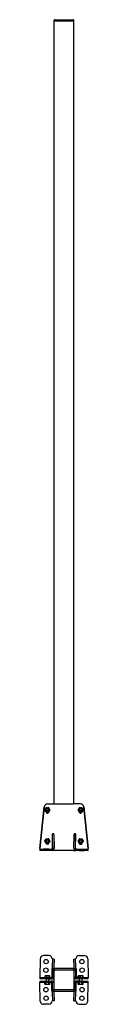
# Model space of a CAD drawing. Header units: millimetres. Extents: x 2340 to 2485, y 2244 to 5210.
import ezdxf

# ---------------------------------------------------------------- set-up
doc = ezdxf.new("R2010")
doc.units = ezdxf.units.MM
doc.header["$LTSCALE"] = 20
doc.layers.add('VISIBILE', color=7, linetype='Continuous', lineweight=30)

msp = doc.modelspace()

# ---------------------------------------------------------------- linework, layer by layer
at = {"layer": 'VISIBILE'}
for p, q in [((2382.2, 5207.3), (2382.2, 5208.3)), ((2384.7, 5207.3), (2382.2, 5207.3)), ((2382.2, 2847.3), (2382.2, 5207.3)), ((2382.2, 5207.3), (2384.7, 5207.3)), ((2384.7, 5210.3), (2384.2, 5210.3)), ((2384.7, 5210.3), (2439.7, 5210.3)), ((2384.7, 5207.3), (2439.7, 5207.3)), ((2439.7, 5207.3), (2384.7, 5207.3)), ((2440.2, 5210.3), (2439.7, 5210.3)), ((2442.2, 5207.3), (2439.7, 5207.3)), ((2439.7, 5207.3), (2442.2, 5207.3)), ((2442.2, 5207.3), (2442.2, 5208.3)), ((2442.2, 2847.3), (2442.2, 5207.3)), ((2339.6, 2713.3), (2352.8, 2838.3)), ((2352.9, 2838.3), (2339.7, 2713.3)), ((2358.8, 2836.6), (2358.9, 2836.6)), ((2361.2, 2823.3), (2364.1, 2822.5)), ((2362.8, 2847.3), (2362.7, 2847.3)), ((2362.8, 2847.3), (2375.2, 2847.3)), ((2364.1, 2822.5), (2364.5, 2822.9)), ((2364.1, 2822.5), (2364.1, 2822.5)), ((2364.9, 2822.9), (2365, 2822.9)), ((2366.3, 2835.8), (2366.3, 2835.8)), ((2366.3, 2824.7), (2367.1, 2825.5)), ((2367.1, 2824.8), (2367.1, 2825.8)), ((2367.2, 2825.9), (2367.2, 2824.8)), ((2369.3, 2829), (2369.4, 2829)), ((2375.2, 2847.3), (2377.2, 2847.3)), ((2377.6, 2847.3), (2377.2, 2847.3)), ((2377.6, 2847.3), (2383.6, 2847.3)), ((2383.6, 2847.3), (2440.8, 2847.3)), ((2446.8, 2847.3), (2440.8, 2847.3)), ((2446.8, 2847.3), (2447.2, 2847.3)), ((2449.2, 2847.3), (2447.2, 2847.3)), ((2461.6, 2847.3), (2449.2, 2847.3)), ((2455.1, 2829.6), (2455, 2829.6)), ((2457.2, 2824.8), (2457.2, 2825.9)), ((2457.3, 2825.8), (2457.3, 2824.8)), ((2457.3, 2825.1), (2457.9, 2824.7)), ((2458.7, 2836.2), (2458.6, 2836.2)), ((2458.9, 2823.2), (2458.8, 2823.2)), ((2460.6, 2823.2), (2462.4, 2822.3)), ((2461.7, 2847.3), (2461.6, 2847.3)), ((2462.4, 2822.3), (2462.3, 2822.3)), ((2462.4, 2822.3), (2464.1, 2823.3)), ((2466.2, 2836.3), (2466.1, 2836.3)), ((2484.7, 2713.3), (2471.6, 2838.3)), ((2471.6, 2838.3), (2484.8, 2713.3)), ((2358.8, 2742.6), (2358.9, 2742.6)), ((2360.6, 2729.4), (2362.9, 2728.3)), ((2366.3, 2741.8), (2366.3, 2741.8)), ((2366.3, 2730.7), (2367.1, 2731.3)), ((2367.1, 2730.8), (2367.1, 2731.8)), ((2367.2, 2731.9), (2367.2, 2730.8)), ((2369.3, 2735), (2369.4, 2735)), ((2377.7, 2713.3), (2377.7, 2757.3)), ((2381.7, 2757.3), (2377.7, 2757.3)), ((2377.7, 2757.3), (2377.7, 2757.3)), ((2378.2, 2713.3), (2377.8, 2755.3)), ((2381.8, 2755.3), (2382.2, 2713.3)), ((2442.2, 2713.3), (2442.7, 2755.3)), ((2446.7, 2757.3), (2442.7, 2757.3)), ((2446.7, 2755.3), (2446.2, 2713.3)), ((2446.7, 2713.3), (2446.7, 2757.3)), ((2446.7, 2757.3), (2446.7, 2757.3)), ((2455.1, 2736.5), (2455, 2736.5)), ((2457.2, 2730.8), (2457.2, 2731.6)), ((2457.3, 2731.4), (2457.3, 2730.8)), ((2458.2, 2729.7), (2458.1, 2729.7)), ((2458.6, 2729.6), (2459.2, 2728.9)), ((2459.2, 2728.9), (2462.3, 2729.2)), ((2459.5, 2742.6), (2459.4, 2742.6)), ((2466.2, 2729.6), (2466.6, 2729.7)), ((2466.6, 2729.7), (2467.2, 2731)), ((2467.2, 2731.1), (2467.2, 2730.8)), ((2339.6, 2713.3), (2339.7, 2713.3)), ((2340.7, 2711.3), (2339.7, 2711.3)), ((2340.7, 2707.3), (2339.7, 2707.3)), ((2340.7, 2711.3), (2350.9, 2711.3)), ((2350.9, 2707.3), (2340.7, 2707.3)), ((2366.4, 2711.3), (2350.9, 2711.3)), ((2366.4, 2707.3), (2350.9, 2707.3)), ((2362.9, 2728.3), (2363.9, 2729)), ((2362.9, 2728.3), (2362.9, 2728.3)), ((2364.9, 2728.9), (2365, 2728.9)), ((2366.4, 2711.3), (2376.2, 2711.3)), ((2376.2, 2707.3), (2366.4, 2707.3)), ((2375.2, 2713.3), (2377.2, 2713.3)), ((2376.2, 2711.3), (2376.2, 2707.3)), ((2377.2, 2713.3), (2377.2, 2712)), ((2377.2, 2707.4), (2377.2, 2707.3)), ((2377.2, 2707.3), (2377.6, 2707.3)), ((2383.6, 2707.3), (2377.6, 2707.3)), ((2377.7, 2713.3), (2377.7, 2713.3)), ((2382.2, 2713.3), (2378.2, 2713.3)), ((2440.8, 2707.3), (2383.6, 2707.3)), ((2440.8, 2707.3), (2446.8, 2707.3)), ((2442.2, 2713.3), (2446.2, 2713.3)), ((2446.7, 2713.3), (2446.7, 2713.3)), ((2447.2, 2707.3), (2446.8, 2707.3)), ((2447.2, 2712), (2447.2, 2713.3)), ((2447.2, 2713.3), (2449.2, 2713.3)), ((2447.2, 2707.3), (2447.2, 2707.4)), ((2448.2, 2711.3), (2458.1, 2711.3)), ((2448.2, 2711.3), (2448.2, 2707.3)), ((2458.1, 2707.3), (2448.2, 2707.3)), ((2458.1, 2711.3), (2473.6, 2711.3)), ((2458.1, 2707.3), (2473.6, 2707.3)), ((2459.2, 2728.9), (2459.1, 2728.9)), ((2465.6, 2728.9), (2465.5, 2728.9)), ((2473.6, 2711.3), (2483.7, 2711.3)), ((2483.7, 2707.3), (2473.6, 2707.3)), ((2483.7, 2711.3), (2484.7, 2711.3)), ((2483.7, 2707.3), (2484.7, 2707.3)), ((2484.7, 2713.3), (2484.8, 2713.3)), ((2340.7, 2380.9), (2339.7, 2326.9)), ((2366.4, 2390.5), (2350.9, 2390.7)), ((2378.2, 2380.3), (2376.2, 2380.3)), ((2376.2, 2380.3), (2376.2, 2380.3)), ((2376.2, 2380.3), (2376.2, 2380.3)), ((2376.2, 2380.3), (2376.2, 2380.3)), ((2377.8, 2356), (2378.2, 2380.3)), ((2382.2, 2380.2), (2378.2, 2380.3)), ((2382.2, 2380.2), (2381.8, 2355.9)), ((2442.2, 2380.2), (2446.2, 2380.3)), ((2442.7, 2355.9), (2442.2, 2380.2)), ((2446.2, 2380.3), (2446.7, 2356)), ((2446.2, 2380.3), (2448.2, 2380.3)), ((2448.2, 2380.3), (2448.2, 2380.3)), ((2448.2, 2380.3), (2448.2, 2380.3)), ((2448.2, 2380.3), (2448.2, 2380.3)), ((2458.1, 2390.5), (2473.6, 2390.7)), ((2483.7, 2380.9), (2484.7, 2326.9)), ((2375.7, 2351.3), (2375.2, 2326.3)), ((2377.7, 2351.2), (2375.7, 2351.3)), ((2375.7, 2351.3), (2375.7, 2351.3)), ((2375.7, 2351.3), (2375.7, 2351.3)), ((2375.7, 2351.3), (2375.7, 2351.3)), ((2377.6, 2345.4), (2377.2, 2326.3)), ((2377.7, 2352.5), (2377.8, 2356)), ((2377.7, 2351.1), (2377.7, 2352.5)), ((2377.7, 2351.1), (2381.7, 2351)), ((2381.2, 2326.2), (2381.6, 2345.3)), ((2381.8, 2355.9), (2381.7, 2352.5)), ((2381.7, 2351), (2381.7, 2352.5)), ((2382.2, 2289.8), (2382.2, 2344.8)), ((2440.8, 2351.3), (2383.6, 2351.3)), ((2384.7, 2347.3), (2383.6, 2347.3)), ((2384.7, 2347.3), (2439.7, 2347.3)), ((2440.8, 2347.3), (2439.7, 2347.3)), ((2442.2, 2344.8), (2442.2, 2289.8)), ((2442.7, 2352.5), (2442.7, 2355.9)), ((2442.7, 2351), (2442.7, 2352.5)), ((2446.7, 2351.1), (2442.7, 2351)), ((2443.2, 2326.2), (2442.8, 2345.3)), ((2446.7, 2356), (2446.7, 2352.5)), ((2446.7, 2351.1), (2446.7, 2352.5)), ((2446.7, 2351.2), (2448.7, 2351.3)), ((2446.8, 2345.4), (2447.2, 2326.3)), ((2448.7, 2351.3), (2448.8, 2351.3)), ((2448.8, 2351.3), (2448.7, 2351.3)), ((2448.7, 2351.3), (2449.2, 2326.3)), ((2448.8, 2351.3), (2448.8, 2351.3)), ((2339.7, 2324.9), (2339.6, 2320.9)), ((2352.8, 2320.7), (2339.6, 2320.9)), ((2339.7, 2326.9), (2339.7, 2324.9)), ((2339.7, 2324.9), (2352.9, 2324.7)), ((2362.7, 2320.5), (2352.8, 2320.7)), ((2352.8, 2313.8), (2362.7, 2314)), ((2352.9, 2324.7), (2362.8, 2324.5)), ((2355, 2324.7), (2355.1, 2328.8)), ((2355.8, 2329.3), (2355.6, 2329.2)), ((2357.8, 2329.3), (2355.8, 2329.3)), ((2364.1, 2329.2), (2357.8, 2329.3)), ((2358.1, 2320.6), (2358, 2313.9)), ((2360.4, 2324.6), (2360.4, 2328.7)), ((2362.7, 2320.5), (2375.1, 2320.3)), ((2362.7, 2314), (2375.1, 2314.2)), ((2362.8, 2324.5), (2375.2, 2324.3)), ((2368.6, 2329.1), (2364.1, 2329.2)), ((2366.1, 2320.5), (2366, 2314.1)), ((2367.6, 2324.4), (2367.7, 2328.6)), ((2368.8, 2329.1), (2368.6, 2329.1)), ((2368.8, 2329.1), (2369, 2329)), ((2369.4, 2324.4), (2369.5, 2328.5)), ((2375.2, 2326.3), (2375.2, 2324.3)), ((2449.2, 2326.3), (2449.2, 2324.3)), ((2461.6, 2324.5), (2449.2, 2324.3)), ((2461.7, 2320.5), (2449.3, 2320.3)), ((2461.7, 2314), (2449.3, 2314.2)), ((2454.8, 2324.4), (2454.7, 2328.5)), ((2455.6, 2329.1), (2455, 2328.7)), ((2458.8, 2329.2), (2455.6, 2329.1)), ((2455.6, 2329.1), (2455.6, 2329.1)), ((2455.6, 2324.4), (2455.6, 2328.5)), ((2458.3, 2320.5), (2458.4, 2314.1)), ((2465.3, 2329.3), (2458.8, 2329.2)), ((2461.6, 2324.5), (2471.6, 2324.7)), ((2471.6, 2320.7), (2461.7, 2320.5)), ((2461.7, 2314), (2471.6, 2313.8)), ((2462.1, 2324.5), (2462, 2328.6)), ((2468.6, 2329.3), (2465.3, 2329.3)), ((2466.3, 2320.6), (2466.4, 2313.9)), ((2468.6, 2329.3), (2468.6, 2329.3)), ((2468.6, 2329.3), (2468.6, 2329.3)), ((2468.6, 2329.3), (2469.3, 2329)), ((2468.6, 2324.6), (2468.6, 2328.8)), ((2468.8, 2324.6), (2468.7, 2328.8)), ((2469.7, 2324.7), (2469.6, 2328.8)), ((2471.6, 2324.7), (2484.7, 2324.9)), ((2484.8, 2320.9), (2471.6, 2320.7)), ((2484.7, 2326.9), (2484.7, 2324.9)), ((2484.8, 2320.9), (2484.7, 2324.9)), ((2339.6, 2313.6), (2352.8, 2313.8)), ((2339.6, 2313.6), (2339.7, 2309.6)), ((2352.9, 2309.8), (2339.7, 2309.6)), ((2339.7, 2307.6), (2339.7, 2309.6)), ((2340.7, 2253.6), (2339.7, 2307.6)), ((2362.8, 2310), (2352.9, 2309.8)), ((2354.4, 2305), (2354.5, 2309.9)), ((2356, 2304), (2354.7, 2304.8)), ((2356, 2304), (2367.6, 2303.8)), ((2358.8, 2305), (2358.9, 2309.8)), ((2362.8, 2310), (2375.2, 2310.2)), ((2366.3, 2304.8), (2366.3, 2309.7)), ((2367.6, 2303.8), (2369, 2304.6)), ((2368.6, 2310.1), (2369.1, 2309.8)), ((2369.3, 2304.8), (2369.4, 2309.6)), ((2375.2, 2308.2), (2375.2, 2310.2)), ((2375.7, 2283.3), (2375.2, 2308.2)), ((2377.6, 2289.2), (2377.2, 2308.3)), ((2381.2, 2308.3), (2381.6, 2289.2)), ((2383.6, 2287.3), (2384.7, 2287.3)), ((2439.7, 2287.3), (2384.7, 2287.3)), ((2439.7, 2287.3), (2440.8, 2287.3)), ((2443.2, 2308.3), (2442.8, 2289.2)), ((2446.8, 2289.2), (2447.2, 2308.3)), ((2448.7, 2283.3), (2449.2, 2308.2)), ((2461.6, 2310), (2449.2, 2310.2)), ((2449.2, 2308.2), (2449.2, 2310.2)), ((2455.8, 2310.1), (2455, 2309.7)), ((2455.1, 2304.8), (2455, 2309.6)), ((2456.8, 2303.8), (2455.1, 2304.7)), ((2456.8, 2303.8), (2468.4, 2304)), ((2458.7, 2304.8), (2458.6, 2309.7)), ((2471.6, 2309.8), (2461.6, 2310)), ((2466.2, 2305), (2466.1, 2309.8)), ((2468.4, 2304), (2470, 2305)), ((2470.1, 2305), (2470, 2309.9)), ((2471.6, 2313.8), (2484.8, 2313.6)), ((2484.7, 2309.6), (2471.6, 2309.8)), ((2483.7, 2253.6), (2484.7, 2307.6)), ((2484.7, 2309.6), (2484.8, 2313.6)), ((2484.7, 2307.6), (2484.7, 2309.6)), ((2377.7, 2283.3), (2375.7, 2283.3)), ((2375.7, 2283.3), (2375.7, 2283.3)), ((2375.7, 2283.3), (2375.7, 2283.3)), ((2375.7, 2283.3), (2375.7, 2283.3)), ((2377.7, 2283.4), (2381.7, 2283.5)), ((2377.7, 2283.4), (2377.7, 2282)), ((2377.8, 2278.5), (2377.7, 2282)), ((2378.2, 2254.3), (2377.8, 2278.5)), ((2381.7, 2283.5), (2381.7, 2282)), ((2381.7, 2282), (2381.8, 2278.6)), ((2381.8, 2278.6), (2382.2, 2254.3)), ((2383.6, 2283.3), (2440.8, 2283.3)), ((2442.2, 2254.3), (2442.7, 2278.6)), ((2446.7, 2283.4), (2442.7, 2283.5)), ((2442.7, 2283.5), (2442.7, 2282)), ((2442.7, 2278.6), (2442.7, 2282)), ((2446.7, 2278.5), (2446.2, 2254.3)), ((2446.7, 2283.4), (2446.7, 2282)), ((2446.7, 2283.3), (2448.7, 2283.3)), ((2446.7, 2282), (2446.7, 2278.5)), ((2448.7, 2283.3), (2448.8, 2283.3)), ((2448.8, 2283.3), (2448.7, 2283.3)), ((2448.8, 2283.3), (2448.8, 2283.3)), ((2366.4, 2244.1), (2350.9, 2243.8)), ((2378.2, 2254.3), (2376.2, 2254.2)), ((2376.2, 2254.2), (2376.2, 2254.2)), ((2376.2, 2254.2), (2376.2, 2254.2)), ((2376.2, 2254.2), (2376.2, 2254.2)), ((2382.2, 2254.3), (2378.2, 2254.3)), ((2442.2, 2254.3), (2446.2, 2254.3)), ((2446.2, 2254.3), (2448.2, 2254.2)), ((2448.2, 2254.2), (2448.2, 2254.2)), ((2448.2, 2254.2), (2448.2, 2254.2)), ((2448.2, 2254.2), (2448.2, 2254.2)), ((2458.1, 2244.1), (2473.6, 2243.8))]:
    msp.add_line(p, q, dxfattribs=at)
for centre in [(2358.3, 2372.6), (2466.1, 2372.6), (2357.8, 2346.6), (2466.6, 2346.6), (2357.8, 2287.9), (2466.6, 2287.9), (2358.3, 2261.9), (2466.1, 2261.9)]:
    msp.add_circle(centre, 6.6, dxfattribs=at)
for centre, radius, start, end in [((2384.2, 5208.3), 2, 90, 180), ((2440.2, 5208.3), 2, 0, 90), ((2350.7, 2380.7), 10, 89, 179), ((2366.2, 2380.5), 10, 359.0573, 89), ((2458.2, 2380.5), 10, 91, 180.9427), ((2473.7, 2380.7), 10, 1, 91), ((2383.6, 2345.3), 6, 90, 179), ((2383.6, 2345.3), 2, 90, 179), ((2384.7, 2344.8), 2.5, 90, 180), ((2439.7, 2344.8), 2.5, 0, 90), ((2440.8, 2345.3), 6, 1, 90), ((2440.8, 2345.3), 2, 1, 90), ((2375.2, 2326.3), 6, 269, 359), ((2375.2, 2308.2), 6, 1, 91), ((2375.2, 2326.3), 2, 269, 359), ((2449.2, 2326.3), 6, 181, 271), ((2449.2, 2308.2), 6, 89, 179), ((2449.2, 2326.3), 2, 181, 271), ((2375.2, 2308.2), 2, 1, 91), ((2383.6, 2289.3), 6, 181, 270), ((2383.6, 2289.3), 2, 181, 270), ((2384.7, 2289.8), 2.5, 180, 270), ((2439.7, 2289.8), 2.5, 270, 0), ((2440.8, 2289.3), 6, 270, 359), ((2440.8, 2289.3), 2, 270, 359), ((2449.2, 2308.2), 2, 89, 179), ((2350.7, 2253.8), 10, 181, 271), ((2366.2, 2254.1), 10, 271, 0.9427), ((2458.2, 2254.1), 10, 179.0573, 269), ((2473.7, 2253.8), 10, 269, 359)]:
    msp.add_arc(centre, radius, start, end, dxfattribs=at)
for centre, major_axis, ratio, start_param, end_param in [((2362.7, 2837.3), (0, 10), 0.999848, 0, 1.466077), ((2362.8, 2837.3), (0, 10), 0.999848, 0, 1.466077), ((2362.2, 2824.8), (0, -5), 0.999848, 4.831095, 7.853982), ((2362.1, 2824.8), (0, -5), 0.999848, 0.006982, 1.570796), ((2462.2, 2824.8), (0, -5), 0.999848, 4.712389, 7.849243), ((2462.3, 2824.8), (0, -5), 0.999848, 4.712389, 6.276203), ((2461.6, 2837.3), (0, 10), 0.999848, 4.817109, 6.283185), ((2461.7, 2837.3), (0, 10), 0.999848, 4.817109, 6.283185), ((2362.2, 2730.8), (0, -5), 0.999848, 4.831095, 7.853982), ((2362.1, 2730.8), (0, -5), 0.999848, 0.006982, 1.570796), ((2377.7, 2753.3), (0, 4), 0.017452, 5.235988, 6.283185), ((2381.7, 2753.3), (0, 4), 0.017452, 5.235988, 6.283185), ((2442.7, 2753.3), (0, 4), 0.017452, 0, 1.047198), ((2446.7, 2753.3), (0, 4), 0.017452, 0, 1.047198), ((2462.2, 2730.8), (0, -5), 0.999848, 4.712389, 7.853982), ((2462.3, 2730.8), (0, -5), 0.999848, 4.712389, 6.276203), ((2339.7, 2713.3), (0, -6), 0.017452, 4.712389, 6.283185), ((2339.7, 2713.3), (0, -2), 0.017452, 4.712389, 6.283185), ((2375.2, 2713.3), (0, -2), 0.017452, 4.712389, 6.283185), ((2375.7, 2713.3), (0, -2), 0.999848, 0, 1.570796), ((2376.2, 2713.3), (0, -6), 0.999848, 0.000254, 1.570796), ((2376.2, 2713.3), (0, -2), 0.999848, 0, 1.570796), ((2448.2, 2713.3), (0, -6), 0.999848, 4.712389, 6.282931), ((2448.2, 2713.3), (0, -2), 0.999848, 4.712389, 6.283185), ((2448.7, 2713.3), (0, -2), 0.999848, 4.712389, 6.283185), ((2449.2, 2713.3), (0, -2), 0.017452, 0, 1.570796), ((2484.7, 2713.3), (0, -6), 0.017452, 0, 1.570796), ((2484.7, 2713.3), (0, -2), 0.017452, 0, 1.570796)]:
    msp.add_ellipse(centre, major_axis=major_axis, ratio=ratio, start_param=start_param, end_param=end_param, dxfattribs=at)
for centre, major_axis in [((2361.8, 2829.8), (0, -5.8)), ((2361.8, 2829.8), (0, -4)), ((2361.8, 2829.8), (0, -3.39)), ((2462.6, 2829.8), (0, 5.8)), ((2462.6, 2829.8), (0, 4)), ((2462.6, 2829.8), (0, -3.39)), ((2361.8, 2735.8), (0, -5.8)), ((2361.8, 2735.8), (0, -4)), ((2361.8, 2735.8), (0, -3.39)), ((2462.6, 2735.8), (0, -5.8)), ((2462.6, 2735.8), (0, -4)), ((2462.6, 2735.8), (0, 3.39))]:
    msp.add_ellipse(centre, major_axis=major_axis, ratio=0.999848, dxfattribs=at)
for points, weights in [([(2354.4, 2830.5), (2356.6, 2833.6), (2358.8, 2836.6)], [1, 1.15470053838, 1]), ([(2357.5, 2823.7), (2355.9, 2827.1), (2354.4, 2830.5)], [1, 1.15470053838, 1]), ([(2364.9, 2822.9), (2361.2, 2823.3), (2357.5, 2823.7)], [1, 1.15470053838, 1]), ([(2358.8, 2836.6), (2362.5, 2836.2), (2366.3, 2835.8)], [1, 1.15470053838, 1]), ([(2359.5, 2836.6), (2359.2, 2836.6), (2358.9, 2836.6)], [1.02014662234, 1.01083171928, 1]), ([(2364.1, 2822.5), (2364.4, 2822.7), (2364.6, 2822.9)], [1, 1.00611033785, 1.01025327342]), ([(2366.3, 2835.8), (2365.6, 2835.9), (2364.9, 2836)], [1, 1.02750829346, 1.04523373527]), ([(2369.3, 2829), (2367.1, 2825.9), (2364.9, 2822.9)], [1, 1.15470053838, 1]), ([(2365, 2822.9), (2366.2, 2824.5), (2367.2, 2825.9)], [1, 1.07662250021, 1.0773434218]), ([(2366.1, 2824.4), (2366.5, 2824.8), (2366.8, 2825.1)], [1.01536110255, 1.01069319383, 1]), ([(2366.3, 2835.8), (2367.8, 2832.4), (2369.3, 2829)], [1, 1.15470053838, 1]), ([(2367.1, 2834.1), (2366.8, 2834.9), (2366.3, 2835.8)], [1.05569682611, 1.03642473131, 1]), ([(2366.8, 2825.1), (2367, 2825.3), (2367.1, 2825.4)], [1, 1.00459824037, 1.00808232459]), ([(2368.2, 2827.3), (2368.8, 2828.1), (2369.4, 2829)], [1.06081217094, 1.04158399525, 1]), ([(2369.4, 2829), (2368.9, 2830.1), (2368.5, 2831)], [1, 1.04343250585, 1.06247747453]), ([(2456, 2831.5), (2455.5, 2830.6), (2455, 2829.6)], [1.06192562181, 1.04280898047, 1]), ([(2455, 2829.6), (2455.6, 2828.6), (2456.1, 2827.8)], [1, 1.04246603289, 1.06161781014]), ([(2455.1, 2829.6), (2456.9, 2832.9), (2458.7, 2836.2)], [1, 1.15470053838, 1]), ([(2458.9, 2823.2), (2457, 2826.4), (2455.1, 2829.6)], [1, 1.15470053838, 1]), ([(2457.2, 2825.9), (2458, 2824.6), (2458.8, 2823.2)], [1.07490520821, 1.06359795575, 1]), ([(2457.3, 2825), (2457.6, 2824.8), (2458, 2824.6)], [1.01883810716, 1.0195335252, 1.01675769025]), ([(2458.6, 2836.2), (2458.1, 2835.4), (2457.7, 2834.6)], [1, 1.03451747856, 1.0536315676]), ([(2459.9, 2836.2), (2459.3, 2836.2), (2458.6, 2836.2)], [1.04309838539, 1.02587802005, 1]), ([(2458.7, 2836.2), (2462.5, 2836.3), (2466.2, 2836.3)], [1, 1.15470053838, 1]), ([(2466.4, 2823.3), (2462.7, 2823.3), (2458.9, 2823.2)], [1, 1.15470053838, 1]), ([(2460.5, 2823.2), (2461.4, 2822.8), (2462.3, 2822.3)], [1.01895798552, 1.01958479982, 1]), ([(2466.1, 2836.3), (2465.8, 2836.3), (2465.6, 2836.3)], [1, 1.00915610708, 1.01722838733]), ([(2466.2, 2836.3), (2468.1, 2833.1), (2470.1, 2829.9)], [1, 1.15470053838, 1]), ([(2470.1, 2829.9), (2468.3, 2826.6), (2466.4, 2823.3)], [1, 1.15470053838, 1]), ([(2354.4, 2736.5), (2356.6, 2739.6), (2358.8, 2742.6)], [1, 1.15470053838, 1]), ([(2357.5, 2729.7), (2355.9, 2733.1), (2354.4, 2736.5)], [1, 1.15470053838, 1]), ([(2364.9, 2728.9), (2361.2, 2729.3), (2357.5, 2729.7)], [1, 1.15470053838, 1]), ([(2358.8, 2742.6), (2362.5, 2742.2), (2366.3, 2741.8)], [1, 1.15470053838, 1]), ([(2359.5, 2742.6), (2359.2, 2742.6), (2358.9, 2742.6)], [1.02014662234, 1.01083171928, 1]), ([(2366.3, 2741.8), (2365.6, 2741.9), (2364.9, 2742)], [1, 1.02750829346, 1.04523373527]), ([(2369.3, 2735), (2367.1, 2731.9), (2364.9, 2728.9)], [1, 1.15470053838, 1]), ([(2365, 2728.9), (2366.2, 2730.5), (2367.2, 2731.9)], [1, 1.07662250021, 1.0773434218]), ([(2366.2, 2730.6), (2366.7, 2730.9), (2367.1, 2731.2)], [1.00506970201, 1.01498034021, 1.01782866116]), ([(2366.3, 2741.8), (2367.8, 2738.4), (2369.3, 2735)], [1, 1.15470053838, 1]), ([(2367.1, 2740.1), (2366.8, 2740.9), (2366.3, 2741.8)], [1.05569682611, 1.03642473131, 1]), ([(2368.2, 2733.3), (2368.8, 2734.1), (2369.4, 2735)], [1.06081217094, 1.04158399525, 1]), ([(2369.4, 2735), (2368.9, 2736.1), (2368.5, 2737)], [1, 1.04343250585, 1.06247747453]), ([(2456.2, 2738.2), (2455.7, 2737.4), (2455, 2736.5)], [1.06081217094, 1.04158399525, 1]), ([(2455, 2736.5), (2455.5, 2735.5), (2455.9, 2734.5)], [1, 1.04343250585, 1.06247747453]), ([(2455.1, 2736.5), (2457.3, 2739.6), (2459.5, 2742.6)], [1, 1.15470053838, 1]), ([(2458.2, 2729.7), (2456.6, 2733.1), (2455.1, 2736.5)], [1, 1.15470053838, 1]), ([(2457.2, 2731.6), (2457.6, 2730.7), (2458.1, 2729.7)], [1.06000075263, 1.04071709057, 1]), ([(2457.3, 2731.4), (2457.3, 2731.3), (2457.3, 2731.3)], [1.01185376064, 1.0124652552, 1.01302425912]), ([(2458.1, 2729.7), (2461.8, 2729.3), (2465.5, 2728.9)], [1, 1.15470053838, 1]), ([(2465.6, 2728.9), (2461.9, 2729.3), (2458.2, 2729.7)], [1, 1.15470053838, 1]), ([(2459.4, 2742.6), (2458.9, 2741.9), (2458.4, 2741.3)], [1, 1.03154427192, 1.05022445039]), ([(2458.6, 2729.6), (2458.8, 2729.3), (2459.1, 2728.9)], [1.01316153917, 1.00847168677, 1]), ([(2459.5, 2742.6), (2463.2, 2742.2), (2467, 2741.8)], [1, 1.15470053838, 1]), ([(2470, 2735), (2467.8, 2731.9), (2465.6, 2728.9)], [1, 1.15470053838, 1]), ([(2467, 2741.8), (2468.5, 2738.4), (2470, 2735)], [1, 1.15470053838, 1]), ([(2362.9, 2728.3), (2363.5, 2728.7), (2364, 2729)], [1, 1.01197538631, 1.01639390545]), ([(2357.8, 2329.3), (2356.5, 2329.3), (2355.1, 2328.8)], [1, 1.0379548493, 1]), ([(2355.1, 2328.8), (2355.3, 2329.1), (2355.6, 2329.2)], [1, 1.02060050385, 1.01883860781]), ([(2360.4, 2328.7), (2359, 2329.3), (2357.8, 2329.3)], [1, 1.0379548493, 1]), ([(2364.1, 2329.2), (2362.4, 2329.2), (2360.4, 2328.7)], [1, 1.0379548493, 1]), ([(2367.7, 2328.6), (2365.7, 2329.2), (2364.1, 2329.2)], [1, 1.0379548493, 1]), ([(2368.6, 2329.1), (2368.2, 2329.1), (2367.7, 2328.6)], [1, 1.0379548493, 1]), ([(2369.5, 2328.5), (2369, 2329.1), (2368.6, 2329.1)], [1, 1.0379548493, 1]), ([(2455.6, 2329), (2455.2, 2328.9), (2454.7, 2328.5)], [1.01827174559, 1.02263692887, 1]), ([(2458.8, 2329.2), (2457.3, 2329.1), (2455.6, 2328.5)], [1, 1.0379548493, 1]), ([(2455.6, 2328.5), (2455.6, 2329.1), (2455.6, 2329.1)], [1, 1.03647747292, 1.00283974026]), ([(2462, 2328.6), (2460.2, 2329.2), (2458.8, 2329.2)], [1, 1.0379548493, 1]), ([(2465.3, 2329.3), (2463.7, 2329.3), (2462, 2328.6)], [1, 1.0379548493, 1]), ([(2468.6, 2328.8), (2466.8, 2329.3), (2465.3, 2329.3)], [1, 1.0379548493, 1]), ([(2468.7, 2328.8), (2468.7, 2329.3), (2468.6, 2329.3)], [1, 1.0379548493, 1]), ([(2468.6, 2329.3), (2468.6, 2329.3), (2468.6, 2328.8)], [1, 1.0379548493, 1]), ([(2469.6, 2328.8), (2469.1, 2329), (2468.7, 2329.1)], [1, 1.01506845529, 1.01817225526]), ([(2469.3, 2329), (2469.4, 2328.9), (2469.6, 2328.8)], [1.01272786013, 1.00808703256, 1]), ([(2354.4, 2305), (2356.6, 2303.9), (2358.8, 2305)], [1, 1.15470053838, 1]), ([(2354.7, 2304.8), (2354.6, 2304.9), (2354.4, 2305)], [1.0283036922, 1.01575671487, 1]), ([(2358.9, 2309.8), (2358.7, 2309.9), (2358.6, 2309.9)], [1, 1.00862230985, 1.01628348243]), ([(2358.8, 2305), (2362.5, 2303.8), (2366.3, 2304.8)], [1, 1.15470053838, 1]), ([(2359.5, 2309.9), (2359.2, 2309.9), (2358.9, 2309.8)], [1.02014662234, 1.01083171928, 1]), ([(2366.3, 2309.7), (2365.6, 2309.9), (2364.9, 2310)], [1, 1.02750829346, 1.04523373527]), ([(2367.1, 2310.1), (2366.8, 2309.9), (2366.3, 2309.7)], [1.05569682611, 1.03642473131, 1]), ([(2366.3, 2304.8), (2367.8, 2303.7), (2369.3, 2304.8)], [1, 1.15470053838, 1]), ([(2369.4, 2309.6), (2368.9, 2310), (2368.5, 2310.1)], [1, 1.04343250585, 1.06247747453]), ([(2456, 2310.1), (2455.5, 2310), (2455, 2309.6)], [1.06192562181, 1.04280898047, 1]), ([(2455.1, 2304.8), (2456.9, 2303.7), (2458.7, 2304.8)], [1, 1.15470053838, 1]), ([(2458.6, 2309.7), (2458.1, 2309.9), (2457.7, 2310.1)], [1, 1.03451747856, 1.0536315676]), ([(2459.9, 2310), (2459.3, 2309.9), (2458.6, 2309.7)], [1.04309838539, 1.02587802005, 1]), ([(2458.7, 2304.8), (2462.5, 2303.8), (2466.2, 2305)], [1, 1.15470053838, 1]), ([(2466.1, 2309.8), (2465.8, 2309.9), (2465.6, 2309.9)], [1, 1.00915610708, 1.01722838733]), ([(2466.3, 2309.9), (2466.2, 2309.9), (2466.1, 2309.8)], [1.01406756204, 1.00738646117, 1]), ([(2466.2, 2305), (2468.1, 2303.9), (2470.1, 2305)], [1, 1.15470053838, 1]), ([(2470.1, 2305), (2470, 2305), (2470, 2305)], [1, 1.00293155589, 1.00575200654])]:
    msp.add_rational_spline(points, weights, degree=2, dxfattribs=at)

doc.saveas('drawing.dxf')
